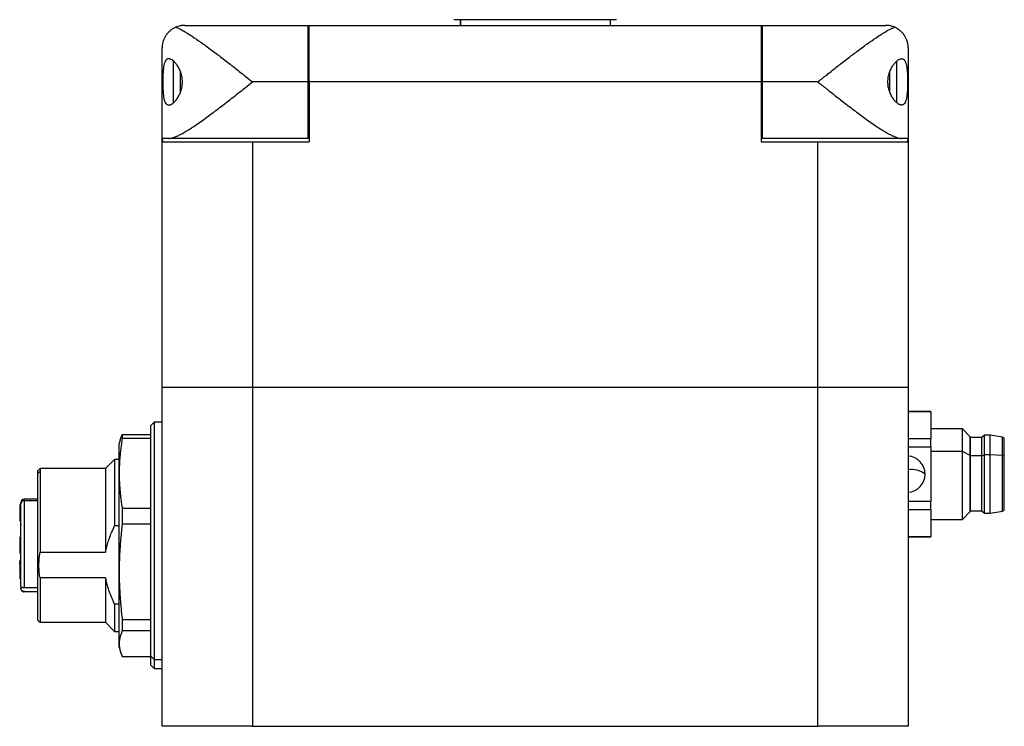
# Model space of a CAD drawing. Header units: inches. Extents: x 0.86 to 7.63, y 2.11 to 9.01.
# Tile 4 of 11: x 3.26 to 4.97, y 4.51 to 5.74. Entities that reach past the tile are written whole.
import ezdxf

# ---------------------------------------------------------------- set-up
doc = ezdxf.new("R2010")
doc.units = ezdxf.units.IN
doc.header["$MEASUREMENT"] = 0

msp = doc.modelspace()

# ---------------------------------------------------------------- linework, layer by layer
at = {"color": 7, "linetype": 'Continuous', "lineweight": 25}
for p, q in [((3.543, 5.7306), (3.7576, 5.7306)), ((3.7576, 5.7306), (3.7576, 5.6322)), ((3.7576, 5.7306), (3.7596, 5.7306)), ((3.7596, 5.7306), (4.547, 5.7306)), ((3.7596, 5.6322), (3.7596, 5.7306)), ((4.2949, 5.7405), (4.0115, 5.7405)), ((4.0224, 5.7405), (4.0224, 5.7306)), ((4.0232, 5.7405), (4.0232, 5.7306)), ((4.2842, 5.7306), (4.2842, 5.7405)), ((4.295, 5.7405), (4.2949, 5.7405)), ((4.547, 5.7306), (4.5489, 5.7306)), ((4.547, 5.7306), (4.547, 5.6322)), ((4.5489, 5.6322), (4.5489, 5.7306)), ((4.5489, 5.7306), (4.7635, 5.7306)), ((3.5037, 5.5338), (3.5037, 5.6913)), ((4.8029, 5.6913), (4.8029, 5.5338)), ((3.5234, 5.5962), (3.5234, 5.6683)), ((3.7596, 5.6716), (3.7576, 5.6716)), ((3.7596, 5.6716), (3.7576, 5.6716)), ((4.5489, 5.6716), (4.547, 5.6716)), ((4.7832, 5.5962), (4.7832, 5.6683)), ((3.5358, 5.6142), (3.5358, 5.6501)), ((4.7708, 5.6145), (4.7708, 5.6497)), ((3.7576, 5.6322), (3.6612, 5.6322)), ((3.7576, 5.6322), (3.7576, 5.5338)), ((3.7596, 5.6322), (3.7596, 5.5279)), ((4.547, 5.6322), (3.7596, 5.6322)), ((4.547, 5.6322), (4.547, 5.5279)), ((4.5489, 5.5338), (4.5489, 5.6322)), ((4.6454, 5.6322), (4.5489, 5.6322)), ((3.7576, 5.5928), (3.7596, 5.5928)), ((4.5489, 5.5928), (4.547, 5.5928)), ((3.5152, 5.5338), (3.5037, 5.5338)), ((3.5057, 5.5279), (3.5037, 5.5338)), ((3.5037, 5.5279), (3.5037, 5.5338)), ((3.5037, 5.5279), (3.6612, 5.5279)), ((3.5037, 5.1007), (3.5037, 5.5279)), ((3.7576, 5.5338), (3.5152, 5.5338)), ((3.6612, 5.5279), (3.6612, 5.1007)), ((3.6612, 5.5279), (3.7596, 5.5279)), ((3.7596, 5.5338), (3.7576, 5.5338)), ((4.5489, 5.5338), (4.547, 5.5338)), ((4.547, 5.5279), (4.6454, 5.5279)), ((4.7914, 5.5338), (4.5489, 5.5338)), ((4.6454, 5.5279), (4.8029, 5.5279)), ((4.6454, 5.1007), (4.6454, 5.5279)), ((4.8029, 5.5338), (4.7914, 5.5338)), ((4.8029, 5.5338), (4.8008, 5.5279)), ((4.8029, 5.5328), (4.8029, 5.5279)), ((4.8029, 5.5279), (4.8029, 5.1007)), ((3.5037, 4.5102), (3.5037, 5.1007)), ((3.5037, 5.1007), (3.6612, 5.1007)), ((3.6612, 5.1007), (3.6612, 4.5102)), ((3.6612, 5.1007), (4.6454, 5.1007)), ((4.6454, 4.5102), (4.6454, 5.1007)), ((4.6454, 5.1007), (4.8029, 5.1007)), ((4.8029, 5.1007), (4.8029, 4.5102)), ((4.8423, 5.0584), (4.8029, 5.0584)), ((4.8029, 5.0581), (4.8423, 5.0581)), ((4.8423, 5.0581), (4.8423, 5.0584)), ((4.8423, 5.0581), (4.8423, 5.0107)), ((3.4899, 5.0397), (3.484, 5.0338)), ((3.484, 4.6321), (3.484, 5.0338)), ((3.5037, 5.0397), (3.4899, 5.0397)), ((3.4899, 5.0397), (3.4899, 4.6266)), ((4.8972, 5.0279), (4.8423, 5.0279)), ((4.911, 5.0141), (4.8972, 5.0279)), ((4.8972, 4.9885), (4.8972, 5.0279)), ((3.4306, 5.0086), (3.4289, 5.0023)), ((3.4307, 5.0085), (3.4341, 5.0185)), ((3.4307, 5.0085), (3.4341, 5.0185)), ((3.4341, 5.0185), (3.4341, 5.0111)), ((3.4341, 5.0185), (3.484, 5.0185)), ((3.484, 5.0111), (3.4341, 5.0111)), ((4.8423, 5.0107), (4.8029, 5.0107)), ((4.8423, 4.9966), (4.8423, 5.0107)), ((4.9112, 5.0141), (4.911, 5.0141)), ((4.911, 4.9816), (4.911, 5.0141)), ((4.9112, 4.9816), (4.9112, 5.0141)), ((4.9308, 5.0131), (4.9112, 5.0131)), ((4.9358, 5.0171), (4.9308, 5.0131)), ((4.9308, 4.9811), (4.9308, 5.0131)), ((4.9456, 5.0171), (4.9358, 5.0171)), ((4.9358, 4.9831), (4.9358, 5.0171)), ((4.9669, 5.0136), (4.9456, 5.0171)), ((4.9456, 4.9831), (4.9456, 5.0171)), ((4.9669, 4.9814), (4.9669, 5.0136)), ((4.9702, 4.9795), (4.9702, 5.0098)), ((3.4289, 4.9504), (3.4289, 5.0023)), ((4.8029, 4.9966), (4.8423, 4.9966)), ((4.8423, 4.9966), (4.8423, 4.9017)), ((3.421, 4.9747), (3.4052, 4.959)), ((3.4289, 4.9747), (3.421, 4.9747)), ((3.421, 4.9747), (3.421, 4.8592)), ((4.8972, 4.9885), (4.8423, 4.9885)), ((4.8972, 4.8704), (4.8972, 4.9885)), ((4.911, 4.9816), (4.8972, 4.9885)), ((4.911, 4.8842), (4.911, 4.9816)), ((4.9112, 4.9816), (4.911, 4.9816)), ((4.9112, 4.8842), (4.9112, 4.9816)), ((4.9308, 4.9811), (4.9112, 4.9811)), ((4.9308, 4.9811), (4.9358, 4.9831)), ((4.9308, 4.8852), (4.9308, 4.9811)), ((4.9358, 4.8812), (4.9358, 4.9831)), ((4.9456, 4.9831), (4.9358, 4.9831)), ((4.9456, 4.8812), (4.9456, 4.9831)), ((4.9669, 4.9814), (4.9456, 4.9831)), ((4.9669, 4.8846), (4.9669, 4.9814)), ((4.9702, 4.8885), (4.9702, 4.9795)), ((3.2911, 4.959), (3.2871, 4.955)), ((3.4052, 4.959), (3.2911, 4.959)), ((3.2911, 4.959), (3.2911, 4.9544)), ((3.4052, 4.959), (3.4052, 4.8131)), ((3.2871, 4.9506), (3.2871, 4.955)), ((3.2871, 4.9506), (3.2911, 4.9544)), ((3.2871, 4.6952), (3.2871, 4.9506)), ((3.2911, 4.9544), (3.2911, 4.8131)), ((3.4289, 4.7793), (3.4289, 4.9504)), ((3.2871, 4.9058), (3.2635, 4.9058)), ((3.2635, 4.9058), (3.2635, 4.9031)), ((3.2576, 4.8959), (3.2556, 4.8959)), ((3.2556, 4.8898), (3.2556, 4.8898)), ((3.2556, 4.8885), (3.2576, 4.8885)), ((3.2576, 4.8974), (3.2576, 4.8999)), ((3.2576, 4.7538), (3.2576, 4.8974)), ((3.2635, 4.9031), (3.2635, 4.7512)), ((3.2635, 4.9031), (3.2871, 4.9031)), ((3.4341, 4.8897), (3.4341, 4.8622)), ((3.4341, 4.8897), (3.484, 4.8897)), ((4.8423, 4.9017), (4.8029, 4.9017)), ((4.8029, 4.8876), (4.8423, 4.8876)), ((4.8423, 4.8876), (4.8423, 4.9017)), ((4.8423, 4.8876), (4.8423, 4.8402)), ((3.2556, 4.8853), (3.2576, 4.8853)), ((3.2556, 4.8849), (3.2556, 4.8846)), ((3.2576, 4.8822), (3.2556, 4.8822)), ((3.2576, 4.8816), (3.2556, 4.8816)), ((3.2556, 4.8783), (3.2576, 4.8783)), ((3.2556, 4.8783), (3.2556, 4.8732)), ((3.2556, 4.8732), (3.2576, 4.8732)), ((3.2556, 4.8717), (3.2576, 4.8717)), ((3.2556, 4.8717), (3.2556, 4.8682)), ((4.8423, 4.8704), (4.8972, 4.8704)), ((4.8972, 4.8704), (4.911, 4.8842)), ((4.911, 4.8842), (4.9112, 4.8842)), ((4.9112, 4.8852), (4.9308, 4.8852)), ((4.9308, 4.8852), (4.9358, 4.8812)), ((4.9358, 4.8812), (4.9456, 4.8812)), ((4.9456, 4.8812), (4.9669, 4.8846)), ((3.2556, 4.8682), (3.2576, 4.8682)), ((3.2556, 4.8682), (3.2576, 4.8682)), ((3.4289, 4.8592), (3.421, 4.8592)), ((3.484, 4.8622), (3.4341, 4.8622)), ((3.2576, 4.8392), (3.2556, 4.8392)), ((3.2556, 4.8389), (3.2576, 4.8389)), ((3.2556, 4.8389), (3.2556, 4.8286)), ((4.8423, 4.8402), (4.8029, 4.8402)), ((4.8029, 4.8399), (4.8423, 4.8399)), ((4.8423, 4.8399), (4.8423, 4.8402)), ((3.2556, 4.8286), (3.2576, 4.8286)), ((3.2576, 4.8279), (3.2556, 4.8279)), ((3.2556, 4.819), (3.2576, 4.819)), ((3.2556, 4.8137), (3.2576, 4.8137)), ((3.2556, 4.8117), (3.2576, 4.8117)), ((3.2556, 4.8117), (3.2576, 4.8117)), ((3.2911, 4.8131), (3.4052, 4.8131)), ((3.2576, 4.798), (3.2556, 4.798)), ((3.2556, 4.7953), (3.2556, 4.798)), ((3.2556, 4.7925), (3.2556, 4.7944)), ((3.2576, 4.7941), (3.2556, 4.7941)), ((3.2556, 4.7925), (3.2576, 4.7925)), ((3.2556, 4.7925), (3.2556, 4.7849)), ((3.2556, 4.7849), (3.2576, 4.7849)), ((3.2556, 4.7849), (3.2556, 4.784)), ((3.2556, 4.784), (3.2576, 4.784)), ((3.2556, 4.7835), (3.2556, 4.7828)), ((3.2556, 4.7822), (3.2576, 4.7822)), ((3.2556, 4.7822), (3.2556, 4.7767)), ((3.2576, 4.7767), (3.2556, 4.7767)), ((3.2556, 4.7762), (3.2576, 4.7762)), ((3.2556, 4.768), (3.2576, 4.768)), ((3.2556, 4.7679), (3.2576, 4.7679)), ((3.4052, 4.7689), (3.2911, 4.7689)), ((3.2911, 4.7689), (3.2911, 4.6913)), ((3.4052, 4.7689), (3.4052, 4.6913)), ((3.4289, 4.654), (3.4289, 4.7793)), ((3.2576, 4.7538), (3.2576, 4.7503)), ((3.2871, 4.7512), (3.2635, 4.7512)), ((3.2871, 4.7445), (3.2635, 4.7445)), ((3.4289, 4.7228), (3.421, 4.7228)), ((3.421, 4.7228), (3.421, 4.6755)), ((3.2871, 4.6952), (3.2911, 4.6913)), ((3.2911, 4.6913), (3.4052, 4.6913)), ((3.4052, 4.6913), (3.421, 4.6755)), ((3.4341, 4.6964), (3.484, 4.6964)), ((3.4341, 4.6964), (3.4341, 4.6762)), ((3.421, 4.6755), (3.4289, 4.6755)), ((3.484, 4.6762), (3.4341, 4.6762)), ((3.4289, 4.648), (3.4289, 4.654)), ((3.4289, 4.648), (3.4306, 4.6417)), ((3.4307, 4.6417), (3.4341, 4.6318)), ((3.4341, 4.6318), (3.484, 4.6318)), ((3.4341, 4.6318), (3.484, 4.6318)), ((3.484, 4.6321), (3.4899, 4.6266)), ((3.484, 4.6165), (3.484, 4.6321)), ((3.484, 4.6165), (3.4899, 4.6106)), ((3.4899, 4.6266), (3.4899, 4.6106)), ((3.4899, 4.6266), (3.5037, 4.6266)), ((3.4899, 4.6106), (3.5037, 4.6106)), ((3.6612, 4.5102), (3.5037, 4.5102)), ((3.6612, 4.5102), (4.6454, 4.5102)), ((4.8029, 4.5102), (4.6454, 4.5102))]:
    msp.add_line(p, q, dxfattribs=at)
at = {"color": 7, "linetype": 'Continuous', "lineweight": 25, "flags": 128}
msp.add_lwpolyline([(4.9702, 4.9795), (4.9701, 4.9798), (4.97, 4.9801), (4.9697, 4.9804), (4.9693, 4.9807), (4.9688, 4.981), (4.9682, 4.9812), (4.9676, 4.9813), (4.9669, 4.9814)], dxfattribs=at)
at = {"color": 7, "linetype": 'Continuous', "lineweight": 25}
for centre, radius, start, end in [((4.9663, 5.0098), 0.00392, 0, 80.9097), ((4.8008, 4.9491), 0.0316, 0, 86.3048), ((4.8094, 4.9208), 0.0365, 50.9731, 100.338), ((4.8008, 4.9491), 0.0316, 273.6952, 0), ((3.2635, 4.8999), 0.00591, 90, 180), ((3.2635, 4.8999), 0.00591, 90, 180), ((3.2634, 4.8973), 0.00581, 89.0243, 178.9899), ((4.9663, 4.8885), 0.00392, 279.0903, 0)]:
    msp.add_arc(centre, radius, start, end, dxfattribs=at)
for points, knots in [([(3.5277, 5.7275), (3.5269, 5.7272), (3.5254, 5.7265), (3.5232, 5.7253), (3.521, 5.7239), (3.5189, 5.7224), (3.5161, 5.7201), (3.5128, 5.7167), (3.5095, 5.7121), (3.5069, 5.7071), (3.5051, 5.7023), (3.5039, 5.6969), (3.5038, 5.6933), (3.5037, 5.6913)], [0, 0, 0, 0, 0.046753, 0.095127, 0.145154, 0.196862, 0.250278, 0.369898, 0.500911, 0.617765, 0.750128, 0.854015, 1, 1, 1, 1]), ([(3.543, 5.7306), (3.5422, 5.7306), (3.5407, 5.7306), (3.5386, 5.7304), (3.5368, 5.7302), (3.5344, 5.7297), (3.5314, 5.729), (3.5289, 5.728), (3.5277, 5.7275)], [0, 0, 0, 0, 0.156468, 0.29196, 0.406476, 0.500015, 0.764954, 1, 1, 1, 1]), ([(3.5277, 5.7275), (3.5285, 5.7272), (3.5302, 5.7265), (3.5329, 5.7252), (3.5358, 5.7237), (3.5388, 5.7221), (3.5419, 5.7204), (3.5452, 5.7184), (3.5486, 5.7163), (3.5522, 5.7141), (3.5595, 5.7093), (3.5716, 5.701), (3.5883, 5.6888), (3.6062, 5.6753), (3.621, 5.6638), (3.6335, 5.654), (3.6421, 5.6472), (3.6515, 5.6399), (3.6576, 5.635), (3.6612, 5.6322)], [0, 0, 0, 0, 0.025629, 0.051778, 0.078463, 0.105696, 0.13349, 0.161857, 0.190808, 0.220354, 0.250504, 0.36883, 0.500257, 0.616883, 0.750289, 0.80896, 0.874895, 0.926975, 1, 1, 1, 1]), ([(4.6454, 5.6322), (4.6473, 5.6337), (4.6509, 5.6365), (4.6559, 5.6405), (4.6601, 5.6438), (4.6658, 5.6483), (4.673, 5.654), (4.6855, 5.6638), (4.7003, 5.6753), (4.7183, 5.6888), (4.7349, 5.701), (4.748, 5.71), (4.7572, 5.7159), (4.7634, 5.7196), (4.769, 5.7228), (4.7742, 5.7255), (4.7773, 5.7269), (4.7789, 5.7275)], [0, 0, 0, 0, 0.039132, 0.073029, 0.10169, 0.125115, 0.191047, 0.249725, 0.38313, 0.499764, 0.63119, 0.749525, 0.803353, 0.855249, 0.905275, 0.953499, 1, 1, 1, 1]), ([(4.7789, 5.7275), (4.7781, 5.7278), (4.7765, 5.7285), (4.774, 5.7293), (4.7711, 5.7299), (4.7676, 5.7305), (4.765, 5.7306), (4.7635, 5.7306)], [0, 0, 0, 0, 0.153378, 0.320051, 0.500027, 0.708049, 1, 1, 1, 1]), ([(4.8029, 5.6913), (4.8029, 5.6922), (4.8028, 5.6939), (4.8026, 5.6963), (4.8022, 5.6984), (4.8019, 5.7002), (4.8011, 5.7032), (4.7997, 5.7071), (4.7971, 5.7121), (4.7938, 5.7167), (4.79, 5.7205), (4.7863, 5.7235), (4.7827, 5.7257), (4.7801, 5.7269), (4.7789, 5.7275)], [0, 0, 0, 0, 0.0634516, 0.120167, 0.1701463, 0.2133896, 0.2498971, 0.3822504, 0.4991148, 0.6301173, 0.7497471, 0.8378116, 0.9211848, 1, 1, 1, 1]), ([(3.5152, 5.6726), (3.5148, 5.6725), (3.5141, 5.6725), (3.5132, 5.6723), (3.5123, 5.6719), (3.5115, 5.6713), (3.5107, 5.6706), (3.5095, 5.6692), (3.508, 5.6664), (3.5063, 5.66), (3.505, 5.6488), (3.5046, 5.6323), (3.505, 5.6157), (3.5063, 5.6045), (3.508, 5.5981), (3.5097, 5.5949), (3.5114, 5.593), (3.5132, 5.592), (3.5145, 5.5919), (3.5152, 5.5919)], [0, 0, 0, 0, 0.021512, 0.042751, 0.063724, 0.08444, 0.104908, 0.125135, 0.186893, 0.250429, 0.365679, 0.499738, 0.633774, 0.749037, 0.812684, 0.874546, 0.915341, 0.957137, 1, 1, 1, 1]), ([(3.5152, 5.5919), (3.5155, 5.5919), (3.5163, 5.5919), (3.5176, 5.5922), (3.519, 5.5928), (3.5206, 5.5936), (3.5221, 5.5947), (3.5239, 5.5962), (3.5265, 5.5986), (3.53, 5.603), (3.5335, 5.6089), (3.5365, 5.616), (3.5385, 5.6237), (3.5393, 5.6321), (3.5385, 5.6406), (3.5366, 5.6483), (3.5335, 5.6554), (3.53, 5.6614), (3.5265, 5.6658), (3.524, 5.6683), (3.5217, 5.67), (3.5196, 5.6714), (3.5172, 5.6724), (3.5158, 5.6725), (3.5152, 5.6726)], [0, 0, 0, 0, 0.021818, 0.045214, 0.070194, 0.096763, 0.124927, 0.146811, 0.187286, 0.249804, 0.317857, 0.374548, 0.439042, 0.499247, 0.55975, 0.624517, 0.681452, 0.749816, 0.812503, 0.853231, 0.875062, 0.921118, 0.962756, 1, 1, 1, 1]), ([(4.7914, 5.5919), (4.791, 5.5919), (4.7903, 5.5919), (4.7892, 5.5922), (4.788, 5.5926), (4.7868, 5.5931), (4.7856, 5.5939), (4.7835, 5.5954), (4.7805, 5.5981), (4.7767, 5.6029), (4.7731, 5.6087), (4.7701, 5.6158), (4.768, 5.6236), (4.7673, 5.6322), (4.768, 5.6407), (4.7701, 5.6486), (4.7731, 5.6556), (4.7766, 5.6615), (4.7805, 5.6663), (4.7839, 5.6695), (4.7868, 5.6713), (4.7892, 5.6724), (4.7907, 5.6725), (4.7914, 5.6726)], [0, 0, 0, 0, 0.020629, 0.041243, 0.061914, 0.082709, 0.103698, 0.124946, 0.187619, 0.249783, 0.313558, 0.374547, 0.437995, 0.499273, 0.561879, 0.624525, 0.685765, 0.749845, 0.81218, 0.87505, 0.917285, 0.958752, 1, 1, 1, 1]), ([(4.7914, 5.6726), (4.7917, 5.6725), (4.7924, 5.6725), (4.7934, 5.6723), (4.7942, 5.6719), (4.7951, 5.6713), (4.7959, 5.6706), (4.7971, 5.6691), (4.7985, 5.6664), (4.7999, 5.6614), (4.8008, 5.6552), (4.8014, 5.6481), (4.8017, 5.6403), (4.8018, 5.6323), (4.8017, 5.6242), (4.8014, 5.6164), (4.8008, 5.6093), (4.7999, 5.6031), (4.7985, 5.5981), (4.7969, 5.5949), (4.7951, 5.593), (4.7934, 5.592), (4.7921, 5.5919), (4.7914, 5.5919)], [0, 0, 0, 0, 0.0212538, 0.0422249, 0.0629881, 0.0836205, 0.1042006, 0.1248074, 0.1875424, 0.2497752, 0.3122924, 0.3747969, 0.437232, 0.499749, 0.5621779, 0.6246681, 0.687167, 0.7496927, 0.8120255, 0.8748745, 0.9161617, 0.9576611, 1, 1, 1, 1]), ([(3.5152, 5.5338), (3.5157, 5.5338), (3.5167, 5.5338), (3.5185, 5.5341), (3.5203, 5.5344), (3.5223, 5.5349), (3.5244, 5.5356), (3.5266, 5.5364), (3.5289, 5.5374), (3.5314, 5.5385), (3.534, 5.5398), (3.5367, 5.5412), (3.5396, 5.5427), (3.5466, 5.5468), (3.5594, 5.5549), (3.5751, 5.5659), (3.5886, 5.5759), (3.602, 5.5859), (3.6156, 5.5964), (3.6294, 5.6072), (3.6393, 5.615), (3.65, 5.6234), (3.657, 5.629), (3.6612, 5.6322)], [0, 0, 0, 0, 0.019223, 0.038679, 0.058392, 0.078384, 0.098676, 0.11929, 0.140245, 0.16156, 0.183254, 0.205342, 0.227841, 0.250766, 0.368353, 0.500613, 0.560802, 0.625077, 0.750333, 0.808961, 0.87497, 0.927002, 1, 1, 1, 1]), ([(4.6454, 5.6322), (4.6472, 5.6308), (4.6506, 5.6281), (4.6553, 5.6244), (4.6596, 5.621), (4.6632, 5.6182), (4.6691, 5.6135), (4.6771, 5.6072), (4.691, 5.5964), (4.7046, 5.5859), (4.718, 5.5759), (4.7314, 5.5659), (4.7472, 5.5549), (4.761, 5.5461), (4.7699, 5.5411), (4.7752, 5.5385), (4.78, 5.5364), (4.7843, 5.5349), (4.7881, 5.534), (4.7903, 5.5338), (4.7914, 5.5338)], [0, 0, 0, 0, 0.031718, 0.060082, 0.085091, 0.106746, 0.125046, 0.191053, 0.249689, 0.37495, 0.439223, 0.499419, 0.631679, 0.749276, 0.794693, 0.838467, 0.88073, 0.92163, 0.961327, 1, 1, 1, 1]), ([(3.4341, 5.0111), (3.4337, 5.0081), (3.4327, 5.0021), (3.4315, 4.9931), (3.4306, 4.9843), (3.4298, 4.9757), (3.4293, 4.9671), (3.4289, 4.9587), (3.4289, 4.9532), (3.4289, 4.9504)], [0, 0, 0, 0, 0.149825, 0.297264, 0.442355, 0.585133, 0.725639, 0.863914, 1, 1, 1, 1]), ([(3.4289, 4.9504), (3.4289, 4.948), (3.4289, 4.9431), (3.4292, 4.9358), (3.4296, 4.9284), (3.4302, 4.9208), (3.4309, 4.9132), (3.4318, 4.9055), (3.4329, 4.8976), (3.4337, 4.8924), (3.4341, 4.8897)], [0, 0, 0, 0, 0.118957, 0.239585, 0.361913, 0.48597, 0.611782, 0.739374, 0.868772, 1, 1, 1, 1]), ([(3.2556, 4.8958), (3.2556, 4.8958), (3.2556, 4.8959), (3.2556, 4.8953), (3.2556, 4.8939), (3.2556, 4.8921), (3.2556, 4.8908), (3.2556, 4.8899), (3.2556, 4.8895), (3.2556, 4.8892), (3.2556, 4.889), (3.2556, 4.8887), (3.2556, 4.8886), (3.2556, 4.8885)], [0, 0, 0, 0, 0.062638, 0.242851, 0.416855, 0.603113, 0.790428, 0.836948, 0.875976, 0.898507, 0.920975, 0.945874, 1, 1, 1, 1]), ([(3.2556, 4.8885), (3.2556, 4.8884), (3.2556, 4.8877), (3.2556, 4.887), (3.2556, 4.8861), (3.2556, 4.8858), (3.2556, 4.8856), (3.2556, 4.8854), (3.2556, 4.8853), (3.2556, 4.8852), (3.2556, 4.8853), (3.2556, 4.8853)], [0, 0, 0, 0, 0.058406, 0.521939, 0.590379, 0.653806, 0.722179, 0.803632, 0.883784, 0.951384, 1, 1, 1, 1]), ([(3.2556, 4.8853), (3.2556, 4.8848), (3.2556, 4.8837), (3.2556, 4.8823), (3.2556, 4.8812), (3.2556, 4.8807), (3.2556, 4.8804), (3.2556, 4.8801), (3.2556, 4.8799), (3.2556, 4.8797), (3.2556, 4.8796), (3.2556, 4.8796), (3.2556, 4.8796), (3.2556, 4.8797)], [0, 0, 0, 0, 0.203268, 0.51769, 0.674146, 0.718568, 0.757113, 0.794556, 0.836054, 0.885127, 0.931104, 0.970453, 1, 1, 1, 1]), ([(3.2556, 4.8822), (3.2556, 4.8822), (3.2556, 4.8822), (3.2556, 4.8821), (3.2556, 4.8818), (3.2556, 4.8816), (3.2556, 4.8816)], [0, 0, 0, 0, 0.189203, 0.490201, 0.84822, 1, 1, 1, 1]), ([(3.2556, 4.8816), (3.2556, 4.8816), (3.2556, 4.8817), (3.2556, 4.8816), (3.2556, 4.8815), (3.2556, 4.8813), (3.2556, 4.8811), (3.2556, 4.8809), (3.2556, 4.8806), (3.2556, 4.8804), (3.2556, 4.8801), (3.2556, 4.8798), (3.2556, 4.8795), (3.2556, 4.879), (3.2556, 4.8786), (3.2556, 4.8783)], [0, 0, 0, 0, 0.039813, 0.077961, 0.116811, 0.15972, 0.209228, 0.258736, 0.301646, 0.340496, 0.378643, 0.459917, 0.559484, 0.717618, 1, 1, 1, 1]), ([(3.2556, 4.8732), (3.2556, 4.8728), (3.2556, 4.8724), (3.2556, 4.8721), (3.2556, 4.8719), (3.2556, 4.8718), (3.2556, 4.8717)], [0, 0, 0, 0, 0.5, 0.75, 0.75, 1, 1, 1, 1]), ([(3.2556, 4.8682), (3.2556, 4.8682), (3.2556, 4.8682), (3.2556, 4.8682), (3.2556, 4.8682)], [0, 0, 0, 0, 0.8244122, 1, 1, 1, 1]), ([(3.2576, 4.861), (3.2577, 4.8613), (3.2577, 4.8616), (3.2584, 4.8618), (3.2587, 4.8619)], [0, 0, 0, 0, 0.6605448, 1, 1, 1, 1]), ([(3.4052, 4.8131), (3.4055, 4.8146), (3.4061, 4.8178), (3.4072, 4.8225), (3.4085, 4.8272), (3.4099, 4.8319), (3.4122, 4.8388), (3.4157, 4.848), (3.4192, 4.8554), (3.421, 4.8592)], [0, 0, 0, 0, 0.097645, 0.196059, 0.295551, 0.396418, 0.498934, 0.744394, 1, 1, 1, 1]), ([(3.4341, 4.8622), (3.4337, 4.858), (3.4327, 4.8499), (3.4315, 4.8377), (3.4306, 4.8256), (3.4298, 4.8138), (3.4293, 4.8021), (3.4289, 4.7906), (3.4289, 4.783), (3.4289, 4.7793)], [0, 0, 0, 0, 0.149825, 0.297264, 0.442355, 0.585133, 0.725639, 0.863914, 1, 1, 1, 1]), ([(3.2556, 4.8392), (3.2556, 4.8392), (3.2556, 4.8392), (3.2556, 4.8391), (3.2556, 4.839), (3.2556, 4.8389)], [0, 0, 0, 0, 0.050365, 0.504927, 1, 1, 1, 1]), ([(3.2556, 4.8286), (3.2556, 4.8285), (3.2556, 4.8283), (3.2556, 4.828), (3.2556, 4.8279)], [0, 0, 0, 0, 0.529721, 1, 1, 1, 1]), ([(3.2556, 4.8279), (3.2556, 4.8278), (3.2556, 4.8277), (3.2556, 4.8274), (3.2556, 4.8268), (3.2556, 4.8257), (3.2556, 4.8236), (3.2556, 4.8218), (3.2556, 4.8204), (3.2556, 4.82), (3.2556, 4.8197), (3.2556, 4.8194), (3.2556, 4.8192), (3.2556, 4.8191), (3.2556, 4.8191), (3.2556, 4.819)], [0, 0, 0, 0, 0.028542, 0.0681, 0.114461, 0.224051, 0.419747, 0.769203, 0.812792, 0.849258, 0.880781, 0.905403, 0.933771, 0.96625, 1, 1, 1, 1]), ([(3.2556, 4.8193), (3.2556, 4.8191), (3.2556, 4.8187), (3.2556, 4.8177), (3.2556, 4.8166), (3.2556, 4.8154), (3.2556, 4.8144), (3.2556, 4.814), (3.2556, 4.8139), (3.2556, 4.8139)], [0, 0, 0, 0, 0.1586, 0.316141, 0.479586, 0.637264, 0.805424, 0.930417, 1, 1, 1, 1]), ([(3.2556, 4.8137), (3.2556, 4.8137), (3.2556, 4.8136), (3.2556, 4.8132), (3.2556, 4.8129), (3.2556, 4.8124), (3.2556, 4.8122), (3.2556, 4.8119), (3.2556, 4.8117), (3.2556, 4.8117)], [0, 0, 0, 0, 0.25, 0.25, 0.5, 0.5, 0.75, 0.75, 1, 1, 1, 1]), ([(3.2911, 4.7689), (3.2908, 4.7704), (3.2903, 4.7733), (3.2898, 4.7777), (3.2894, 4.7821), (3.2892, 4.7865), (3.2891, 4.7919), (3.2893, 4.7984), (3.2899, 4.8057), (3.2907, 4.8106), (3.2911, 4.8131)], [0, 0, 0, 0, 0.100449, 0.20028, 0.29983, 0.399444, 0.49947, 0.666222, 0.83253, 1, 1, 1, 1]), ([(3.2556, 4.7835), (3.2556, 4.7836), (3.2556, 4.7837), (3.2556, 4.7839), (3.2556, 4.7841), (3.2556, 4.7841), (3.2556, 4.7839), (3.2556, 4.7838), (3.2556, 4.7836), (3.2556, 4.7835)], [0, 0, 0, 0, 0.0624197, 0.2450492, 0.4029239, 0.5262382, 0.6683117, 0.8309731, 1, 1, 1, 1]), ([(3.2556, 4.784), (3.2556, 4.784), (3.2556, 4.7839), (3.2556, 4.7835), (3.2556, 4.7832), (3.2556, 4.7828), (3.2556, 4.7825), (3.2556, 4.7823), (3.2556, 4.7822), (3.2556, 4.7822)], [0, 0, 0, 0, 0.16206, 0.326993, 0.475766, 0.601827, 0.727837, 0.876846, 1, 1, 1, 1]), ([(3.2556, 4.7767), (3.2556, 4.7767), (3.2556, 4.7767), (3.2556, 4.7765), (3.2556, 4.7763), (3.2556, 4.7762)], [0, 0, 0, 0, 0.1677008, 0.5704431, 1, 1, 1, 1]), ([(3.2556, 4.7762), (3.2556, 4.7743), (3.2556, 4.7726), (3.2556, 4.7703), (3.2556, 4.7696), (3.2556, 4.7686), (3.2556, 4.7682), (3.2556, 4.768)], [0, 0, 0, 0, 0.5, 0.5, 0.75, 0.75, 1, 1, 1, 1]), ([(3.2556, 4.768), (3.2556, 4.7678), (3.2556, 4.7677), (3.2556, 4.7679), (3.2556, 4.7679)], [0, 0, 0, 0, 0.8268595, 1, 1, 1, 1]), ([(3.421, 4.7228), (3.4201, 4.7247), (3.4183, 4.7284), (3.4158, 4.7341), (3.4135, 4.7397), (3.4112, 4.7461), (3.4089, 4.7532), (3.4068, 4.761), (3.4058, 4.7663), (3.4052, 4.7689)], [0, 0, 0, 0, 0.128975, 0.255244, 0.379101, 0.500874, 0.671061, 0.83698, 1, 1, 1, 1]), ([(3.4289, 4.7793), (3.4289, 4.776), (3.4289, 4.7693), (3.4292, 4.7593), (3.4296, 4.7492), (3.4302, 4.7389), (3.4309, 4.7284), (3.4318, 4.7179), (3.4329, 4.7072), (3.4337, 4.7), (3.4341, 4.6964)], [0, 0, 0, 0, 0.118957, 0.239585, 0.361913, 0.48597, 0.611782, 0.739374, 0.868772, 1, 1, 1, 1]), ([(3.2635, 4.7512), (3.2633, 4.7512), (3.2628, 4.7512), (3.262, 4.7513), (3.2613, 4.7514), (3.2604, 4.7516), (3.2596, 4.7518), (3.2586, 4.7523), (3.2577, 4.753), (3.2577, 4.7535), (3.2576, 4.7538)], [0, 0, 0, 0, 0.058258, 0.117963, 0.181386, 0.250431, 0.364408, 0.500948, 0.733597, 1, 1, 1, 1]), ([(3.2635, 4.7448), (3.2631, 4.7448), (3.2624, 4.7448), (3.2612, 4.7452), (3.2602, 4.7458), (3.259, 4.7467), (3.2578, 4.7484), (3.2577, 4.7499), (3.2576, 4.7507)], [0, 0, 0, 0, 0.125906, 0.247983, 0.371311, 0.500822, 0.747984, 1, 1, 1, 1]), ([(3.2576, 4.7503), (3.2576, 4.75), (3.2577, 4.7492), (3.258, 4.7481), (3.2585, 4.7471), (3.2593, 4.7462), (3.2602, 4.7455), (3.2612, 4.7449), (3.2623, 4.7445), (3.2631, 4.7445), (3.2635, 4.7445)], [0, 0, 0, 0, 0.126287, 0.248627, 0.371697, 0.500093, 0.621272, 0.746975, 0.87326, 1, 1, 1, 1]), ([(3.4341, 4.6762), (3.4337, 4.6751), (3.4327, 4.6729), (3.4315, 4.6696), (3.4306, 4.6664), (3.4298, 4.6633), (3.4293, 4.6601), (3.4289, 4.657), (3.4289, 4.655), (3.4289, 4.654)], [0, 0, 0, 0, 0.149825, 0.297264, 0.442355, 0.585133, 0.725639, 0.863914, 1, 1, 1, 1]), ([(3.4289, 4.654), (3.4289, 4.6531), (3.4289, 4.6513), (3.4292, 4.6487), (3.4296, 4.6459), (3.4302, 4.6432), (3.4309, 4.6404), (3.4318, 4.6376), (3.4329, 4.6347), (3.4337, 4.6328), (3.4341, 4.6318)], [0, 0, 0, 0, 0.118957, 0.239585, 0.361913, 0.48597, 0.611782, 0.739374, 0.868772, 1, 1, 1, 1])]:
    msp.add_open_spline(points, degree=3, knots=knots, dxfattribs=at)

doc.saveas('drawing.dxf')
